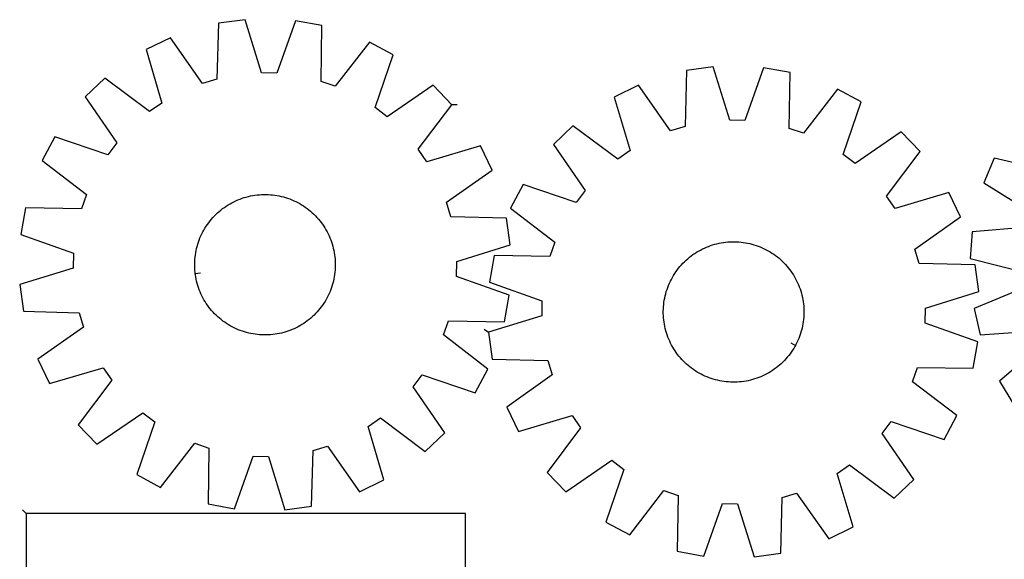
# Model space of a CAD drawing. Header units: millimetres. Extents: x 7 to 1493, y 8 to 2993.
# Tile 4 of 7: x 7 to 567, y 2686 to 2993. Entities that reach past the tile are written whole.
import ezdxf

# ---------------------------------------------------------------- set-up
doc = ezdxf.new("R2010")
doc.units = ezdxf.units.MM
doc.layers.add('CUT', color=7, linetype='CONTINUOUS', true_color=0x000000)
doc.layers.add('LEADIN', color=1, linetype='CONTINUOUS', true_color=0xff0000)

msp = doc.modelspace()

# ---------------------------------------------------------------- linework, layer by layer
at = {"layer": 'CUT'}
for points in [[(252.339789, 2944.502297), (241.697882, 2955.614468), (215.502937, 2937.647844), (208.67669, 2942.836459), (218.977401, 2972.884256), (205.422496, 2980.164029), (186.061615, 2954.982071), (177.966098, 2957.807311), (178.477377, 2989.567558), (163.336322, 2992.302338), (152.704683, 2962.370031), (144.132342, 2962.555342), (134.804141, 2992.919126), (119.559049, 2990.841213), (118.697351, 2959.08854), (110.487306, 2956.615782), (92.232733, 2982.610884), (78.3759, 2975.923679), (87.368492, 2945.458813), (80.324399, 2940.570037), (54.930341, 2959.651875), (43.81817, 2949.009968), (61.784794, 2922.815023), (56.596179, 2915.988776), (26.548382, 2926.289487), (19.268609, 2912.734582), (44.450567, 2893.373701), (41.625327, 2885.278184), (9.865079, 2885.789463), (7.1303, 2870.648408), (37.062607, 2860.016769), (36.877296, 2851.444428), (6.513512, 2842.116227), (8.591425, 2826.871135), (40.344098, 2826.009437), (42.816856, 2817.799392), (16.821753, 2799.544819), (23.508959, 2785.687986), (53.973825, 2794.680578), (58.862601, 2787.636485), (39.780762, 2762.242427), (50.42267, 2751.130256), (76.617615, 2769.09688), (83.443862, 2763.908265), (73.143151, 2733.860468), (86.698056, 2726.580695), (106.058937, 2751.762653), (114.154454, 2748.937413), (113.643175, 2717.177165), (128.784229, 2714.442386), (139.415869, 2744.374693), (147.98821, 2744.189382), (157.316411, 2713.825598), (172.561503, 2715.903511), (173.423201, 2747.656184), (181.633246, 2750.128942), (199.887818, 2724.133839), (213.744652, 2730.821045), (204.75206, 2761.285911), (211.796152, 2766.174687), (237.190211, 2747.092848), (248.302382, 2757.734756), (230.335758, 2783.929701), (235.524373, 2790.755948), (265.57217, 2780.455237), (272.851943, 2794.010142), (247.669985, 2813.371023), (250.495225, 2821.46654), (282.255472, 2820.955261), (284.990252, 2836.096315), (255.057945, 2846.727955), (255.243256, 2855.300296), (285.60704, 2864.628497), (283.529127, 2879.873589), (251.776454, 2880.735287), (249.303696, 2888.945332), (275.298798, 2907.199904), (268.611593, 2921.056738), (238.146727, 2912.064146), (233.257951, 2919.108238)], [(273.141244, 2814.891025), (275.257635, 2799.651228), (307.012382, 2798.869688), (309.505858, 2790.665911), (283.55692, 2772.345776), (290.279084, 2758.505868), (320.721152, 2767.575336), (325.627695, 2760.543607), (306.610021, 2735.10146), (317.279946, 2724.016188), (343.429453, 2742.048881), (350.268776, 2736.877515), (340.04395, 2706.80381), (353.617189, 2699.558279), (372.91444, 2724.789031), (381.017063, 2721.984236), (380.585961, 2690.222799), (395.733871, 2687.52625), (406.289915, 2717.4853), (414.862697, 2717.32163), (424.267518, 2686.98149), (439.507316, 2689.097881), (440.288856, 2720.852628), (448.492632, 2723.346104), (466.812768, 2697.397166), (480.652676, 2704.11933), (471.583208, 2734.561398), (478.614937, 2739.46794), (504.057084, 2720.450267), (515.142356, 2731.120192), (497.109663, 2757.269699), (502.281029, 2764.109022), (532.354733, 2753.884196), (539.600265, 2767.457435), (514.369513, 2786.754686), (517.174308, 2794.857309), (548.935745, 2794.426207), (551.632294, 2809.574117), (521.673244, 2820.130161), (521.836914, 2828.702943), (552.177054, 2838.107764), (550.060662, 2853.347562), (518.305916, 2854.129102), (515.81244, 2862.332878), (541.761378, 2880.653014), (535.039214, 2894.492922), (504.597146, 2885.423454), (499.690603, 2892.455183), (518.708276, 2917.89733), (508.038352, 2928.982602), (481.888844, 2910.949909), (475.049521, 2916.121275), (485.274348, 2946.194979), (471.701109, 2953.440511), (452.403858, 2928.209759), (444.301235, 2931.014553), (444.732337, 2962.775991), (429.584427, 2965.47254), (419.028383, 2935.51349), (410.455601, 2935.67716), (401.050779, 2966.0173), (385.810982, 2963.900908), (385.029442, 2932.146161), (376.825666, 2929.652686), (358.50553, 2955.601624), (344.665622, 2948.87946), (353.73509, 2918.437392), (346.703361, 2913.530849), (321.261214, 2932.548522), (310.175942, 2921.878598), (328.208635, 2895.72909), (323.037269, 2888.889767), (292.963564, 2899.114593), (285.718033, 2885.541355), (310.948785, 2866.244104), (308.14399, 2858.141481), (276.382553, 2858.572583), (273.686004, 2843.424673), (303.645054, 2832.868628), (303.481384, 2824.295847)], [(106.390424, 2848.282364), (106.310464, 2848.905547), (106.189772, 2850.156323), (106.108427, 2851.410273), (106.06651, 2852.666159), (106.064063, 2853.922742), (106.101086, 2855.178782), (106.177545, 2856.433039), (106.293362, 2857.684276), (106.448426, 2858.931257), (106.642581, 2860.172752), (106.875636, 2861.407536), (107.147363, 2862.634391), (107.457491, 2863.852105), (107.805716, 2865.059476), (108.191693, 2866.255314), (108.615043, 2867.438438), (109.075346, 2868.607681), (109.572148, 2869.761888), (110.10496, 2870.89992), (110.673256, 2872.020655), (111.276475, 2873.122986), (111.91402, 2874.205826), (112.585264, 2875.268106), (113.289544, 2876.308777), (114.026165, 2877.326813), (114.794399, 2878.321209), (115.593489, 2879.290983), (116.422646, 2880.235179), (117.281052, 2881.152864), (118.16786, 2882.043133), (119.082194, 2882.905108), (120.023152, 2883.737937), (120.989805, 2884.540799), (121.9812, 2885.312902), (122.996358, 2886.053483), (124.034278, 2886.761812), (125.093934, 2887.43719), (126.174282, 2888.07895), (127.274255, 2888.686458), (128.392767, 2889.259116), (129.528715, 2889.796358), (130.680978, 2890.297654), (131.848418, 2890.762509), (133.029884, 2891.190464), (134.224209, 2891.581098), (135.430215, 2891.934024), (136.646711, 2892.248895), (137.872497, 2892.525399), (139.106364, 2892.763263), (140.347094, 2892.962254), (141.593461, 2893.122174), (142.844237, 2893.242866), (144.098187, 2893.32421), (145.354073, 2893.366127), (146.610656, 2893.368575), (147.866696, 2893.331552), (149.120953, 2893.255093), (150.37219, 2893.139275), (151.619171, 2892.984212), (152.860666, 2892.790057), (154.09545, 2892.557001), (155.322305, 2892.285275), (156.540019, 2891.975147), (157.74739, 2891.626922), (158.943228, 2891.240944), (160.126352, 2890.817595), (161.295594, 2890.357292), (162.449802, 2889.860489), (163.587834, 2889.327677), (164.708569, 2888.759382), (165.8109, 2888.156163), (166.89374, 2887.518617), (167.95602, 2886.847373), (168.996691, 2886.143093), (170.014727, 2885.406473), (171.009123, 2884.638238), (171.978897, 2883.839148), (172.923093, 2883.009991), (173.840778, 2882.151586), (174.731047, 2881.264778), (175.593022, 2880.350444), (176.425851, 2879.409486), (177.228713, 2878.442833), (178.000816, 2877.451438), (178.741397, 2876.436279), (179.449726, 2875.39836), (180.125104, 2874.338703), (180.766864, 2873.258356), (181.374372, 2872.158383), (181.94703, 2871.03987), (182.484272, 2869.903922), (182.985568, 2868.75166), (183.450423, 2867.58422), (183.878378, 2866.402754), (184.269012, 2865.208429), (184.621938, 2864.002423), (184.936809, 2862.785927), (185.213313, 2861.56014), (185.451177, 2860.326274), (185.650168, 2859.085544), (185.810088, 2857.839176), (185.93078, 2856.588401), (186.012124, 2855.334451), (186.054041, 2854.078565), (186.056489, 2852.821982), (186.019466, 2851.565942), (185.943007, 2850.311685), (185.827189, 2849.060448), (185.672126, 2847.813467), (185.477971, 2846.571972), (185.244915, 2845.337187), (184.973189, 2844.110333), (184.663061, 2842.892619), (184.314836, 2841.685248), (183.928858, 2840.48941), (183.505509, 2839.306286), (183.045206, 2838.137043), (182.548403, 2836.982836), (182.015591, 2835.844804), (181.447296, 2834.724069), (180.844077, 2833.621737), (180.206531, 2832.538898), (179.535287, 2831.476618), (178.831007, 2830.435946), (178.094387, 2829.417911), (177.326152, 2828.423515), (176.527062, 2827.453741), (175.697905, 2826.509545), (174.839499, 2825.59186), (173.952692, 2824.701591), (173.038358, 2823.839616), (172.0974, 2823.006787), (171.130747, 2822.203924), (170.139352, 2821.431822), (169.124193, 2820.69124), (168.086274, 2819.982911), (167.026617, 2819.307534), (165.94627, 2818.665774), (164.846297, 2818.058265), (163.727784, 2817.485607), (162.591836, 2816.948366), (161.439574, 2816.44707), (160.272134, 2815.982215), (159.090668, 2815.554259), (157.896343, 2815.163626), (156.690337, 2814.8107), (155.473841, 2814.495829), (154.248054, 2814.219325), (153.014188, 2813.98146), (151.773458, 2813.78247), (150.52709, 2813.62255), (149.276315, 2813.501858), (148.022365, 2813.420513), (146.766479, 2813.378596), (145.509896, 2813.376149), (144.253856, 2813.413172), (142.999599, 2813.489631), (141.748362, 2813.605448), (140.501381, 2813.760512), (139.259886, 2813.954667), (138.025101, 2814.187722), (136.798247, 2814.459449), (135.580533, 2814.769577), (134.373161, 2815.117802), (133.177324, 2815.503779), (131.9942, 2815.927129), (130.824957, 2816.387432), (129.67075, 2816.884234), (128.532718, 2817.417047), (127.411983, 2817.985342), (126.309651, 2818.588561), (125.226811, 2819.226106), (124.164532, 2819.89735), (123.12386, 2820.60163), (122.105825, 2821.338251), (121.111429, 2822.106485), (120.141655, 2822.905575), (119.197459, 2823.734732), (118.279774, 2824.593138), (117.389505, 2825.479946), (116.52753, 2826.39428), (115.694701, 2827.335238), (114.891838, 2828.301891), (114.119736, 2829.293286), (113.379154, 2830.308444), (112.670825, 2831.346364), (111.995448, 2832.40602), (111.353688, 2833.486368), (110.746179, 2834.586341), (110.173521, 2835.704853), (109.63628, 2836.840801), (109.134984, 2837.993064), (108.670129, 2839.160504), (108.242173, 2840.34197), (107.85154, 2841.536295), (107.498614, 2842.742301), (107.183743, 2843.958797), (106.907239, 2845.184583), (106.669374, 2846.41845), (106.470384, 2847.65918)], [(447.792914, 2807.388566), (447.492698, 2806.836641), (446.857887, 2805.752195), (446.189327, 2804.688224), (445.487676, 2803.645779), (444.753628, 2802.625886), (443.987906, 2801.629555), (443.191267, 2800.657766), (442.364496, 2799.711481), (441.50841, 2798.791631), (440.623852, 2797.899126), (439.711697, 2797.034846), (438.772845, 2796.199644), (437.808221, 2795.394344), (436.818778, 2794.619741), (435.805493, 2793.8766), (434.769365, 2793.165653), (433.711416, 2792.487602), (432.632692, 2791.843117), (431.534256, 2791.232834), (430.417193, 2790.657354), (429.282605, 2790.117247), (428.131612, 2789.613044), (426.965348, 2789.145243), (425.784967, 2788.714307), (424.591632, 2788.320659), (423.386521, 2787.96469), (422.170823, 2787.646749), (420.945739, 2787.367152), (419.712476, 2787.126173), (418.472253, 2786.924051), (417.226293, 2786.760985), (415.975826, 2786.637136), (414.722086, 2786.552627), (413.466309, 2786.50754), (412.209736, 2786.50192), (410.953607, 2786.535772), (409.699161, 2786.609064), (408.447636, 2786.721723), (407.200267, 2786.873638), (405.958286, 2787.064658), (404.722917, 2787.294596), (403.495381, 2787.563225), (402.276888, 2787.870278), (401.068641, 2788.215454), (399.871833, 2788.598411), (398.687644, 2789.018773), (397.517243, 2789.476123), (396.361786, 2789.97001), (395.222412, 2790.499948), (394.100246, 2791.065412), (392.996395, 2791.665846), (391.911949, 2792.300656), (390.847978, 2792.969217), (389.805533, 2793.670867), (388.785641, 2794.404916), (387.789309, 2795.170637), (386.81752, 2795.967277), (385.871235, 2796.794048), (384.951385, 2797.650134), (384.05888, 2798.534691), (383.1946, 2799.446846), (382.359398, 2800.385699), (381.554098, 2801.350323), (380.779495, 2802.339766), (380.036354, 2803.353051), (379.325407, 2804.389179), (378.647356, 2805.447127), (378.002871, 2806.525852), (377.392588, 2807.624287), (376.817109, 2808.74135), (376.277001, 2809.875939), (375.772798, 2811.026932), (375.304997, 2812.193195), (374.874061, 2813.373577), (374.480413, 2814.566912), (374.124444, 2815.772023), (373.806504, 2816.987721), (373.526906, 2818.212805), (373.285927, 2819.446067), (373.083805, 2820.686291), (372.920739, 2821.932251), (372.79689, 2823.182718), (372.712381, 2824.436458), (372.667294, 2825.692234), (372.661674, 2826.948807), (372.695526, 2828.204937), (372.768818, 2829.459383), (372.881477, 2830.710908), (373.033392, 2831.958276), (373.224413, 2833.200258), (373.45435, 2834.435626), (373.722979, 2835.663163), (374.030032, 2836.881656), (374.375208, 2838.089903), (374.758165, 2839.286711), (375.178527, 2840.4709), (375.635877, 2841.641301), (376.129764, 2842.796758), (376.659702, 2843.936132), (377.225166, 2845.058298), (377.8256, 2846.162149), (378.46041, 2847.246594), (379.128971, 2848.310565), (379.830621, 2849.353011), (380.56467, 2850.372903), (381.330391, 2851.369235), (382.127031, 2852.341023), (382.953802, 2853.287309), (383.809888, 2854.207158), (384.694445, 2855.099663), (385.606601, 2855.963943), (386.545453, 2856.799146), (387.510077, 2857.604445), (388.49952, 2858.379048), (389.512805, 2859.12219), (390.548933, 2859.833137), (391.606881, 2860.511187), (392.685606, 2861.155672), (393.784041, 2861.765956), (394.901105, 2862.341435), (396.035693, 2862.881543), (397.186686, 2863.385746), (398.352949, 2863.853547), (399.533331, 2864.284483), (400.726666, 2864.67813), (401.931777, 2865.0341), (403.147475, 2865.35204), (404.372559, 2865.631638), (405.605821, 2865.872616), (406.846045, 2866.074738), (408.092005, 2866.237804), (409.342472, 2866.361653), (410.596212, 2866.446163), (411.851989, 2866.49125), (413.108561, 2866.49687), (414.364691, 2866.463017), (415.619137, 2866.389725), (416.870662, 2866.277066), (418.11803, 2866.125152), (419.360012, 2865.934131), (420.59538, 2865.704193), (421.822917, 2865.435565), (423.04141, 2865.128512), (424.249657, 2864.783336), (425.446465, 2864.400378), (426.630654, 2863.980017), (427.801055, 2863.522667), (428.956512, 2863.02878), (430.095886, 2862.498842), (431.218052, 2861.933377), (432.321903, 2861.332944), (433.406349, 2860.698133), (434.470319, 2860.029573), (435.512765, 2859.327922), (436.532657, 2858.593874), (437.528989, 2857.828152), (438.500777, 2857.031513), (439.447063, 2856.204742), (440.366912, 2855.348656), (441.259417, 2854.464098), (442.123698, 2853.551943), (442.9589, 2852.613091), (443.7642, 2851.648467), (444.538803, 2850.659024), (445.281944, 2849.645739), (445.992891, 2848.609611), (446.670941, 2847.551662), (447.315426, 2846.472938), (447.92571, 2845.374502), (448.501189, 2844.257439), (449.041297, 2843.122851), (449.5455, 2841.971857), (450.013301, 2840.805594), (450.444237, 2839.625213), (450.837884, 2838.431878), (451.193854, 2837.226767), (451.511794, 2836.011069), (451.791392, 2834.785985), (452.03237, 2833.552722), (452.234492, 2832.312499), (452.397558, 2831.066539), (452.521407, 2829.816072), (452.605917, 2828.562331), (452.651004, 2827.306555), (452.656624, 2826.049982), (452.622771, 2824.793853), (452.549479, 2823.539407), (452.436821, 2822.287882), (452.284906, 2821.040513), (452.093885, 2819.798532), (451.863947, 2818.563163), (451.595319, 2817.335627), (451.288266, 2816.117134), (450.94309, 2814.908887), (450.560132, 2813.712079), (450.139771, 2812.52789), (449.682421, 2811.357489), (449.188534, 2810.202032), (448.658596, 2809.062658), (448.093131, 2807.940492)], [(10.21845, 2711.748108), (10.21845, 2411.748108), (85.21845, 2411.748108), (85.21845, 2611.748108), (260.21845, 2611.748108), (260.21845, 2711.748108)]]:
    msp.add_lwpolyline(points, close=True, dxfattribs=at)
for points in [[(591.894086, 2906.877698), (560.969727, 2914.134334), (555.076265, 2899.921747), (582.061402, 2883.165342)], [(580.05655, 2874.82868), (548.403312, 2872.173998), (547.190228, 2856.835844), (578.032632, 2849.238422)], [(578.702074, 2840.690252), (549.418399, 2828.384112), (553.004437, 2813.421797), (584.685039, 2815.727046)], [(587.963246, 2807.804122), (563.915622, 2787.051134), (571.949757, 2773.929273)]]:
    msp.add_lwpolyline(points, dxfattribs=at)
at = {"layer": 'LEADIN'}
for p, q in [((255.339089, 2944.43746), (252.339789, 2944.502297)), ((109.36603, 2848.66416), (106.390424, 2848.282364)), ((270.748295, 2816.700388), (273.141244, 2814.891025)), ((445.157557, 2808.822055), (447.792914, 2807.388566)), ((8.09713, 2713.869428), (10.21845, 2711.748108))]:
    msp.add_line(p, q, dxfattribs=at)

doc.saveas('drawing.dxf')
